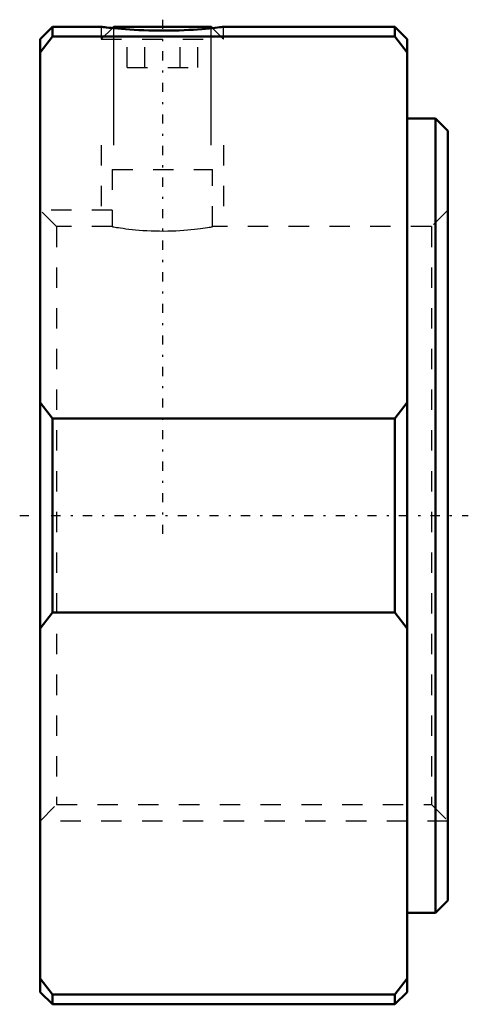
# Model space of a CAD drawing. Header units: millimetres. Extents: x -21 to 1, y -24 to 24.4.
import ezdxf

# ---------------------------------------------------------------- set-up
doc = ezdxf.new("R2010")
doc.units = ezdxf.units.MM
doc.linetypes.add('Center', pattern=[1.5, 0.45, -0.5, 0.05, -0.5])
doc.linetypes.add('Dashed', pattern=[2, 1, -1])
for name, color, linetype, lineweight in [('2d ConnectionPoints', 7, 'Continuous', 50), ('AM_0', 7, 'Continuous', 50), ('AM_5', 3, 'Continuous', 25), ('AM_7', 7, 'Center', 25), ('AM_9', 6, 'Dashed', 25)]:
    doc.layers.add(name, color=color, linetype=linetype, lineweight=lineweight)

msp = doc.modelspace()

# ---------------------------------------------------------------- linework, layer by layer
at = {"layer": '2d ConnectionPoints'}
msp.add_point((0, 0), dxfattribs=at)
at = {"layer": 'AM_0'}
for p, q in [((-19.4, 24), (-20, 23.4)), ((-17, 24), (-19.4, 24)), ((-19.4, 24), (-19.4, 23.523)), ((-16.387, 24), (-16.449, 23.937)), ((-16.387, 24), (-11.614, 24)), ((-11.551, 23.937), (-11.614, 24)), ((-11, 24), (-11.046, 23.994)), ((-2.6, 24), (-11, 24)), ((-2, 23.4), (-2.6, 24)), ((-2.6, 24), (-2.6, 23.523)), ((-19.4, 23.523), (-20, 22.732)), ((-20, 23.4), (-20, -23.4)), ((-2.6, 23.523), (-19.4, 23.523)), ((-2, 22.732), (-2.6, 23.523)), ((-2, 23.4), (-2, -23.4)), ((-0.6, 19.5), (-2, 19.5)), ((0, 18.9), (-0.6, 19.5)), ((-0.6, 19.5), (-0.6, -19.5)), ((0, 18.9), (0, -18.9)), ((-20, 5.553), (-19.4, 4.761)), ((-2.6, 4.761), (-2, 5.553)), ((-19.4, 4.761), (-2.6, 4.761)), ((-19.4, 4.761), (-19.4, -4.761)), ((-2.6, 4.761), (-2.6, -4.761)), ((-19.4, -4.761), (-20, -5.553)), ((-2.6, -4.761), (-19.4, -4.761)), ((-2, -5.553), (-2.6, -4.761)), ((-0.6, -19.5), (0, -18.9)), ((-2, -19.5), (-0.6, -19.5)), ((-20, -22.732), (-19.4, -23.523)), ((-2.6, -23.523), (-2, -22.732)), ((-20, -23.4), (-19.4, -24)), ((-19.4, -23.523), (-19.4, -24)), ((-19.4, -23.523), (-2.6, -23.523)), ((-2.6, -24), (-2, -23.4)), ((-2.6, -23.523), (-2.6, -24)), ((-19.4, -24), (-2.6, -24))]:
    msp.add_line(p, q, dxfattribs=at)
msp.add_lwpolyline([(-17, 24), (-16.99, 23.999), (-16.959, 23.995), (-16.906, 23.988), (-16.832, 23.98), (-16.741, 23.969), (-16.631, 23.957), (-16.499, 23.943), (-16.349, 23.927), (-16.186, 23.912), (-16.009, 23.896), (-15.811, 23.881), (-15.601, 23.865), (-15.384, 23.852), (-15.158, 23.84), (-14.916, 23.829), (-14.668, 23.821), (-14.423, 23.816), (-14.176, 23.812), (-13.919, 23.812), (-13.664, 23.814), (-13.419, 23.819), (-13.179, 23.826), (-12.937, 23.835), (-12.703, 23.847), (-12.484, 23.86), (-12.276, 23.874), (-12.074, 23.89), (-11.885, 23.905), (-11.716, 23.921), (-11.562, 23.936), (-11.422, 23.951), (-11.3, 23.964), (-11.201, 23.976), (-11.121, 23.985), (-11.059, 23.993), (-11.019, 23.998), (-11, 24)], dxfattribs=at)
at = {"layer": 'AM_5'}
for p, q in [((-16.387, 18.194), (-16.387, 24)), ((-11.614, 18.194), (-11.614, 24))]:
    msp.add_line(p, q, dxfattribs=at)
at = {"layer": 'AM_5', "linetype": 'Dashed'}
for p, q in [((-17, 18.194), (-17, 14.188)), ((-11, 18.194), (-11, 14.188)), ((-16.458, 15), (-20, 15)), ((0, -15), (-20, -15))]:
    msp.add_line(p, q, dxfattribs=at)
at = {"layer": 'AM_7'}
for p, q in [((-14, 24.35), (-14, -0.91)), ((-21, 0), (1, 0))]:
    msp.add_line(p, q, dxfattribs=at)
at = {"layer": 'AM_9'}
for p, q in [((-17, 24), (-17, 23.386)), ((-16.449, 23.937), (-17, 23.386)), ((-15.732, 22), (-15.732, 24)), ((-14.866, 22), (-14.866, 24)), ((-13.134, 22), (-13.134, 24)), ((-12.268, 22), (-12.268, 24)), ((-11, 23.386), (-11.551, 23.937)), ((-11, 23.386), (-11, 24)), ((-17, 23.386), (-11, 23.386)), ((-15.732, 22), (-12.268, 22)), ((-16.458, 16.994), (-16.458, 14.188)), ((-16.458, 16.994), (-11.542, 16.994)), ((-11.542, 14.188), (-11.542, 16.994)), ((-19.188, 14.188), (-20, 15)), ((0, 15), (-0.812, 14.188)), ((-16.458, 14.188), (-19.188, 14.188)), ((-19.188, 14.188), (-19.188, -14.188)), ((-0.812, 14.188), (-11.544, 14.188)), ((-0.812, 14.188), (-0.812, -14.188)), ((-20, -15), (-19.188, -14.188)), ((-19.188, -14.188), (-0.812, -14.188)), ((-0.812, -14.188), (0, -15))]:
    msp.add_line(p, q, dxfattribs=at)
msp.add_lwpolyline([(-16.458, 14.188), (-16.45, 14.187), (-16.425, 14.182), (-16.382, 14.175), (-16.322, 14.165), (-16.248, 14.153), (-16.159, 14.139), (-16.052, 14.123), (-15.93, 14.106), (-15.797, 14.088), (-15.652, 14.071), (-15.491, 14.053), (-15.319, 14.036), (-15.142, 14.02), (-14.956, 14.006), (-14.758, 13.994), (-14.554, 13.984), (-14.354, 13.978), (-14.152, 13.974), (-13.942, 13.973), (-13.733, 13.976), (-13.534, 13.981), (-13.338, 13.989), (-13.141, 14), (-12.95, 14.013), (-12.771, 14.027), (-12.601, 14.043), (-12.435, 14.061), (-12.281, 14.079), (-12.141, 14.097), (-12.013, 14.114), (-11.897, 14.131), (-11.796, 14.146), (-11.713, 14.159), (-11.645, 14.17), (-11.593, 14.179), (-11.559, 14.185), (-11.543, 14.188), (-11.542, 14.188)], dxfattribs=at)

doc.saveas('drawing.dxf')
